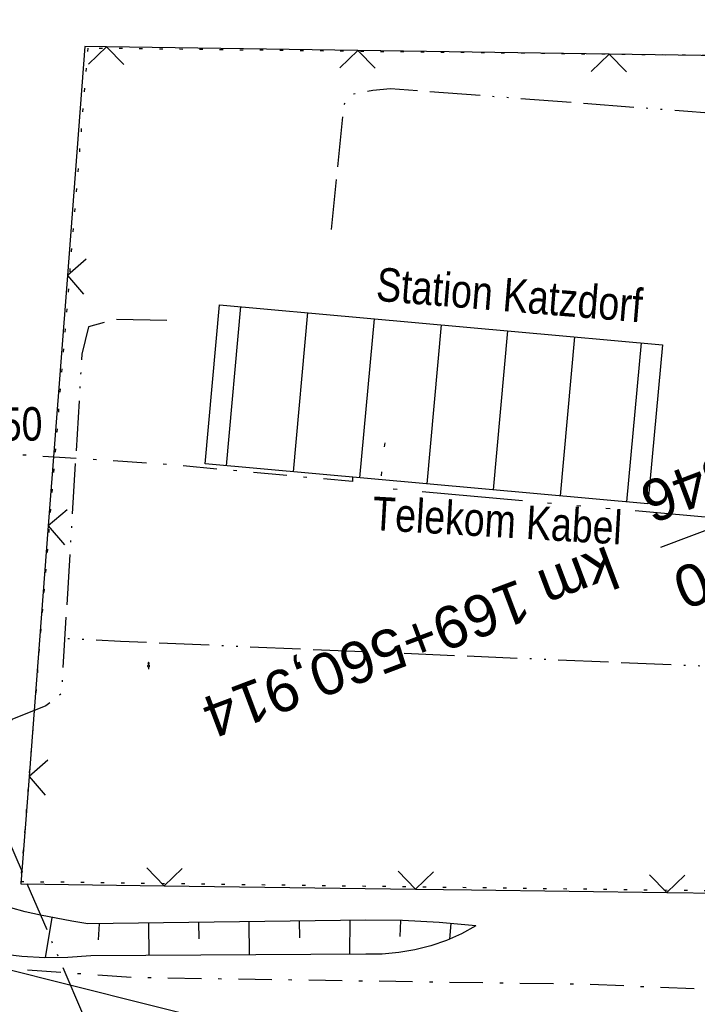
# Model space of a CAD drawing. Extents: x 509202 to 509841, y 456298 to 457260.
# Tile 16 of 56: x 509518 to 509558, y 456549 to 456608. Entities that reach past the tile are written whole.
import ezdxf
from ezdxf.enums import TextEntityAlignment as Align

# ---------------------------------------------------------------- set-up
doc = ezdxf.new("R2010")
doc.units = 0
doc.header["$LTSCALE"] = 10
doc.header["$MEASUREMENT"] = 0
for name, pattern in [('ACAD_ISO13W100', [36, 12, -3, 12, -3, 0, -3, 0, -3]), ('ACAD_ISO14W100', [25.5, 12, -3, 0.5, -3, 0.5, -3, 0.5, -3]), ('LT00', [0]), ('LT08', [0.42, 0.2, -0.1, 0.02, -0.1]), ('PUNKTX2_STR', [0.6, 0.1, -0.5])]:
    doc.linetypes.add(name, pattern=pattern)
doc.layers.get('0').update_dxf_attribs({"linetype": 'LT00'})
for name, color, linetype in [('--EL_DFK_AB_L', 21, 'LT00'), ('-EL-93-1', 250, 'LT00'), ('DFK_AB_L', 21, 'LT00'), ('DFK_BEB_SCHR', 254, 'LT00'), ('DFK_BEBAUUNG', 250, 'LT00'), ('DFK_NUTZUNGSGRENZE', 70, 'PUNKTX2_STR'), ('DFK_TOPO-SYM', 252, 'LT00'), ('GASLTG', 250, 'ACAD_ISO13W100'), ('GASLTG_TEXT', 250, 'Continuous'), ('STROM_TEXT', 80, 'Continuous'), ('STROM_UNTER', 80, 'LT08'), ('TELEKOM', 210, 'ACAD_ISO14W100'), ('TELEKOM_TEXT', 210, 'Continuous'), ('V114_BOESCH', 250, 'LT00'), ('V114_BOSCHUNG', 250, 'LT00'), ('V114_ZAUN', 40, 'LT00')]:
    doc.layers.add(name, color=color, linetype=linetype)
doc.styles.add('Arial', font='ARIAL.TTF')
doc.styles.add('Versorgungsltg', font='ARIAL.TTF', dxfattribs={"width": 0.8, "height": 2})

# ---------------------------------------------------------------- blocks, each defined once
blk = doc.blocks.new('SYMB7315')
at = {"color": 0, "linetype": 'ByBlock'}
for p, q in [((0, 0.23), (-0.05, 0.13)), ((0.05, 0.13), (0, 0.23)), ((0, 0.23), (0, 0.061)), ((0, -0.061), (0, -0.18))]:
    blk.add_line(p, q, dxfattribs=at)
for points in [[(0.061, 0), (0.056881, 0.022036), (0.04508, 0.041095), (0.02719, 0.054605), (0.005628, 0.06074), (-0.016693, 0.058671), (-0.036761, 0.048679), (-0.051863, 0.032112), (-0.059961, 0.011209), (-0.059961, -0.011209)], [(0.005628, -0.06074), (0.02719, -0.054605), (0.04508, -0.041095), (0.056881, -0.022036), (0.061, 0)], [(-0.059961, -0.011209), (-0.051863, -0.032112), (-0.036761, -0.048679), (-0.016693, -0.058671), (0.005628, -0.06074)]]:
    blk.add_lwpolyline(points, dxfattribs=at)
blk = doc.blocks.new('SYMB0024')
at = {"color": 0, "linetype": 'ByBlock'}
for p, q in [((-0.5, 0.5), (0, 0)), ((0, 0), (0.5, 0.5))]:
    blk.add_line(p, q, dxfattribs=at)

msp = doc.modelspace()

# ---------------------------------------------------------------- linework, layer by layer
at = {"layer": '--EL_DFK_AB_L'}
msp.add_line((509529.763, 456548.202), (509516.438, 456551.546), dxfattribs=at)
at = {"layer": '-EL-93-1'}
msp.add_line((509607.445, 456596.03), (509555.996, 456576.587), dxfattribs=at)
at = {"layer": 'DFK_AB_L'}
msp.add_line((509529.763, 456548.202), (509516.438, 456551.546), dxfattribs=at)
at = {"layer": 'DFK_BEB_SCHR'}
for p, q in [((509530.088, 456581.475), (509530.948, 456590.975)), ((509534.932, 456590.614), (509534.072, 456581.116)), ((509538.056, 456580.757), (509538.915, 456590.254)), ((509542.899, 456589.894), (509542.04, 456580.396)), ((509546.024, 456580.038), (509546.883, 456589.534)), ((509550.867, 456589.175), (509550.008, 456579.68)), ((509553.991, 456579.32), (509554.851, 456588.815))]:
    msp.add_line(p, q, dxfattribs=at)
at = {"layer": 'DFK_BEBAUUNG'}
msp.add_lwpolyline([(509528.82, 456581.589), (509529.68, 456591.089), (509556.11, 456588.7), (509555.23, 456579.208), (509528.82, 456581.589)], dxfattribs=at)
at = {"layer": 'DFK_NUTZUNGSGRENZE', "ltscale": 0.2}
for p, q in [((509521.81, 456606.399), (509517.8, 456556.659)), ((509573.08, 456605.8), (509521.81, 456606.399)), ((509517.8, 456556.659), (509592.82, 456555.659))]:
    msp.add_line(p, q, dxfattribs=at)
at = {"layer": 'GASLTG', "ltscale": 0.025, "flags": 128}
for points in [[(509536.362, 456595.58), (509537.11, 456603.042), (509537.644, 456603.681), (509538.816, 456603.894), (509539.884, 456604.001), (509559.406, 456602.509), (509561.006, 456602.615), (509561.973, 456603.238), (509562.247, 456604.356), (509562.293, 456606.022), (509562.521, 456608.4), (509562.589, 456609.975), (509562.247, 456610.956), (509556.525, 456626.064), (509545.65, 456653.947), (509536.9, 456676.277), (509525.475, 456705.852), (509512.023, 456740.779), (509506.032, 456756.064), (509501.239, 456768.382), (509480.574, 456791.597), (509467.429, 456806.36), (509464.011, 456808.548), (509454.772, 456813.138), (509451.674, 456814.419), (509449.558, 456810.291)], [(509526.526, 456590.153), (509523.432, 456590.204), (509521.859, 456589.773), (509521.459, 456588.129), (509520.235, 456567.863), (509519.302, 456567.132), (509517.286, 456566.326), (509516.379, 456564.967), (509516.052, 456562.801), (509516.497, 456560.479), (509526.276, 456537.622), (509547.392, 456490.174), (509556.341, 456467.477), (509564.201, 456447.6), (509570.222, 456432.364), (509580.422, 456407.745), (509587.244, 456392.179), (509591.415, 456382.271), (509597.656, 456365.027), (509604.745, 456344.502), (509608.498, 456332.059), (509613.791, 456313.867)], [(509577.043, 456586.434), (509576.429, 456572.39), (509576.344, 456571.047), (509576.361, 456570.038), (509575.873, 456569.025), (509574.565, 456568.846), (509567.866, 456569.112), (509523.773, 456570.978), (509520.433, 456571.154)]]:
    msp.add_lwpolyline(points, dxfattribs=at)
at = {"layer": 'STROM_UNTER', "flags": 128}
for points in [[(509537.612, 456580.797), (509537.601, 456580.528), (509526.762, 456581.533), (509517.105, 456582.168), (509512.78, 456582.283), (509507.192, 456582.245), (509502.116, 456582.311), (509495.426, 456582.397), (509494.794, 456582.364), (509494.526, 456582.172), (509494.505, 456581.797), (509494.599, 456581.282), (509503.137, 456561.687), (509504.477, 456558.52), (509505.833, 456555.382), (509506.066, 456554.569), (509506.86, 456551.393), (509509.077, 456547.906), (509519.757, 456519.495), (509521.708, 456512.351), (509524.59, 456501.706), (509527.893, 456489.712), (509514.42, 456481.003), (509510.673, 456478.896), (509501.308, 456478.57), (509498.524, 456478.547)], [(509599.925, 456549.372), (509594.349, 456548.748), (509551.356, 456550.516), (509524.651, 456550.908), (509515.969, 456551.508), (509507.558, 456552.342), (509506.86, 456551.393)]]:
    msp.add_lwpolyline(points, dxfattribs=at)
at = {"layer": 'TELEKOM', "ltscale": 0.05, "flags": 128}
msp.add_lwpolyline([(509636.802, 456411.091), (509642.981, 456426.337), (509630.678, 456459.21), (509619.252, 456491.259), (509607.121, 456526.189), (509597.724, 456551.623), (509584.832, 456577.721), (509583.566, 456576.152), (509539.258, 456580.146), (509539.673, 456583.967)], dxfattribs=at)
at = {"layer": 'V114_BOESCH'}
for points in [[(509544.978, 456554.001), (509542.79, 456554.2), (509540.597, 456554.318), (509538.4, 456554.353), (509521.818, 456554.118), (509520.864, 456554.286), (509519.919, 456554.46), (509518.99, 456554.646), (509518.086, 456554.851), (509517.214, 456555.082)], [(509544.978, 456554.001), (509544.114, 456553.534), (509543.215, 456553.139), (509542.287, 456552.819), (509541.335, 456552.575), (509540.367, 456552.409), (509539.389, 456552.322), (509538.407, 456552.316), (509521.993, 456552.212), (509520.623, 456552.114), (509519.25, 456552.101), (509517.879, 456552.175), (509516.515, 456552.334)]]:
    msp.add_lwpolyline(points, dxfattribs=at)
at = {"layer": 'V114_BOSCHUNG'}
for p, q in [((509519.66, 456554.51), (509519.279, 456552.102)), ((509531.428, 456554.254), (509531.449, 456552.272)), ((509534.428, 456554.297), (509534.438, 456553.294)), ((509537.445, 456554.339), (509537.431, 456552.31)), ((509540.47, 456554.322), (509540.434, 456553.368)), ((509522.49, 456554.128), (509522.439, 456553.171)), ((509525.428, 456554.169), (509525.449, 456552.234)), ((509528.428, 456554.212), (509528.438, 456553.232)), ((509543.485, 456554.145), (509543.409, 456553.218))]:
    msp.add_line(p, q, dxfattribs=at)
at = {"layer": 'V114_ZAUN'}
for p, q in [((509537.928, 456606.271), (509522.93, 456606.492)), ((509552.927, 456606.051), (509537.928, 456606.271)), ((509520.595, 456592.841), (509519.451, 456577.885)), ((509519.451, 456577.885), (509518.308, 456562.929)), ((509526.377, 456556.398), (509541.376, 456556.204)), ((509556.374, 456555.997), (509571.373, 456555.787))]:
    msp.add_line(p, q, dxfattribs=at)
for points in [[(509522.93, 456606.492), (509521.64, 456606.511), (509520.595, 456592.841)], [(509567.926, 456605.917), (509561.168, 456605.929), (509552.927, 456606.051)], [(509518.308, 456562.929), (509517.817, 456556.508), (509526.377, 456556.398)], [(509541.376, 456556.204), (509544.704, 456556.161), (509556.374, 456555.997)]]:
    msp.add_lwpolyline(points, dxfattribs=at)

# ---------------------------------------------------------------- block references
at = {"layer": 'DFK_TOPO-SYM', "rotation": 0.001160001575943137}
msp.add_blockref('SYMB7315', (509525.44, 456569.519), dxfattribs=at)
at = {"layer": 'V114_ZAUN', "yscale": 2.099999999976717, "zscale": 2.1}
for p, xscale, rotation in [((509522.93, 456606.492), 2.100000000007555, 179.1581599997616), ((509537.928, 456606.271), 2.100000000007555, 179.1581599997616), ((509552.927, 456606.051), 2.100000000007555, 179.1581599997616), ((509520.595, 456592.841), 2.099999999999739, 265.6278800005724), ((509519.451, 456577.885), 2.099999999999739, 265.6278800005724), ((509518.308, 456562.929), 2.099999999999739, 265.6278800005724), ((509526.377, 456556.398), 2.099999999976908, 359.2614799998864), ((509541.376, 456556.204), 2.099999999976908, 359.2614799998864), ((509556.374, 456555.997), 2.099999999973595, 359.1957700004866)]:
    msp.add_blockref('SYMB0024', p, dxfattribs=dict(at, xscale=xscale, rotation=rotation))

# ---------------------------------------------------------------- texts
at = {"layer": '-EL-93-1', "style": 'Arial'}
msp.add_text('A=1208,846', height=2.5, rotation=200.70128, dxfattribs=at).set_placement((509555.465, 456577.99), align=Align.TOP_RIGHT)
msp.add_text('R=2507,000', height=2.5, rotation=200.70128, dxfattribs=at).set_placement((509556.526, 456575.184), align=Align.RIGHT)
msp.add_text('   km 169+560,914', height=2.5, rotation=200.70128, dxfattribs=at).set_placement((509555.996, 456576.587), align=Align.MIDDLE_LEFT)
at = {"layer": 'GASLTG_TEXT', "insert": (509546.976, 456591.664), "char_height": 2, "attachment_point": 5, "rotation": 355.31944, "style": 'Versorgungsltg'}
msp.add_mtext('Station Katzdorf', dxfattribs=at)
at = {"layer": 'STROM_TEXT', "style": 'Versorgungsltg', "width": 0.8}
msp.add_text('E.ON NAYY 4x150', height=2, rotation=0.19046, dxfattribs=at).set_placement((509509.67, 456582.945), align=Align.CENTER)
at = {"layer": 'TELEKOM_TEXT', "style": 'Versorgungsltg', "width": 0.8}
msp.add_text('Telekom Kabel', height=2, rotation=356.64463, dxfattribs=at).set_placement((509546.19, 456577.209), align=Align.CENTER)

doc.saveas('drawing.dxf')
